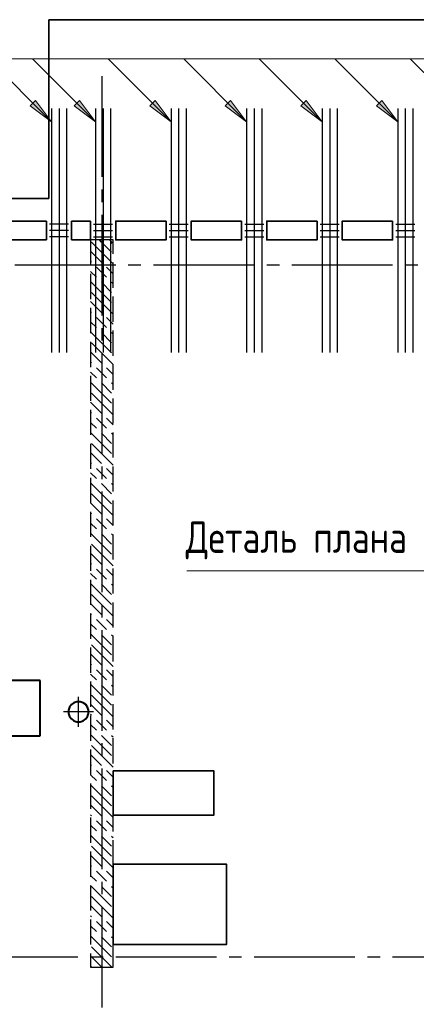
# Model space of a CAD drawing. Header units: millimetres. Extents: x 40580 to 1930067, y -240640 to 81020.
# Tile 61 of 256: x 346444 to 349594, y -211627 to -203802. Entities that reach past the tile are written whole.
import ezdxf

# ---------------------------------------------------------------- set-up
doc = ezdxf.new("R2010")
doc.units = ezdxf.units.MM
for name, pattern in [('______2', [270, 200, -70]), ('______5', [1100, 800, -100, 100, -100]), ('CENTER', [2, 1.25, -0.25, 0.25, -0.25])]:
    doc.linetypes.add(name, pattern=pattern)
for name, color, linetype, lineweight in [('S1 Стержни арматуры фон', 7, 'Continuous', 25), ('Standard', 7, 'Continuous', 25), ('ЖБ Перекрытие верхний уровень', 7, 'Continuous', 35), ('ОСИ', 7, 'CENTER', 15), ('Основная', 7, 'Continuous', 40), ('Позиционная метка номер позиции', 7, 'Continuous', 13), ('Поперечное армирование AW фон', 7, 'Continuous', 25), ('Примечания', 7, 'Continuous', 13)]:
    doc.layers.add(name, color=color, linetype=linetype, lineweight=lineweight)
doc.layers.add('ЖБ Стена верхний уровень', color=7, linetype='______2', true_color=0x656565)
doc.styles.add('GOST 2.304', font='isocpeur.ttf', dxfattribs={"width": 0.8})

msp = doc.modelspace()

# ---------------------------------------------------------------- hatches: boundary and pattern name
at = {"layer": 'Позиционная метка номер позиции', "linetype": 'Continuous', "lineweight": 13, "transparency": 33554687}
for points in [[(346568.8, -204443.9), (346696.1, -204613.6), (346526.4, -204486.3)], [(346918.8, -204443.9), (347046.1, -204613.6), (346876.4, -204486.3)], [(347518.8, -204443.9), (347646.1, -204613.6), (347476.4, -204486.3)], [(348118.8, -204443.9), (348246.1, -204613.6), (348076.4, -204486.3)], [(348718.8, -204443.9), (348846.1, -204613.6), (348676.4, -204486.3)], [(349318.8, -204443.9), (349446.1, -204613.6), (349276.4, -204486.3)]]:
    msp.add_hatch(color=7, dxfattribs=at).paths.add_polyline_path(points, flags=16)

# ---------------------------------------------------------------- linework, layer by layer
at = {"layer": 'S1 Стержни арматуры фон', "color": 7, "linetype": 'Continuous', "lineweight": -3, "transparency": 33554687}
for p, q in [((346696.1, -204508.3), (346696.1, -206446.3)), ((346756.1, -204508.3), (346756.1, -206446.3)), ((346816.1, -204508.3), (346816.1, -206446.3)), ((347046.1, -204508.3), (347046.1, -206446.3)), ((347046.1, -204509.3), (347046.1, -206445.3)), ((347106.1, -204508.3), (347106.1, -206446.3)), ((347106.1, -204509.3), (347106.1, -206445.3)), ((347166.1, -204508.3), (347166.1, -206446.3)), ((347166.1, -204509.3), (347166.1, -206445.3)), ((347646.1, -204508.3), (347646.1, -206446.3)), ((347646.1, -204509.3), (347646.1, -206445.3)), ((347706.1, -204508.3), (347706.1, -206446.3)), ((347706.1, -204509.3), (347706.1, -206445.3)), ((347766.1, -204508.3), (347766.1, -206446.3)), ((347766.1, -204509.3), (347766.1, -206445.3)), ((348246.1, -204508.3), (348246.1, -206446.3)), ((348246.1, -204509.3), (348246.1, -206445.3)), ((348306.1, -204508.3), (348306.1, -206446.3)), ((348306.1, -204509.3), (348306.1, -206445.3)), ((348366.1, -204508.3), (348366.1, -206446.3)), ((348366.1, -204509.3), (348366.1, -206445.3)), ((348846.1, -204508.3), (348846.1, -206446.3)), ((348846.1, -204509.3), (348846.1, -206445.3)), ((348906.1, -204508.3), (348906.1, -206446.3)), ((348906.1, -204509.3), (348906.1, -206445.3)), ((348966.1, -204508.3), (348966.1, -206446.3)), ((348966.1, -204509.3), (348966.1, -206445.3)), ((349446.1, -204508.3), (349446.1, -206446.3)), ((349446.1, -204509.3), (349446.1, -206445.3)), ((349506.1, -204508.3), (349506.1, -206446.3)), ((349506.1, -204509.3), (349506.1, -206445.3)), ((349566.1, -204508.3), (349566.1, -206446.3)), ((349566.1, -204509.3), (349566.1, -206445.3))]:
    msp.add_line(p, q, dxfattribs=at)
at = {"layer": 'Standard', "color": 8, "linetype": '______5', "lineweight": -3, "transparency": 33554687}
for p, q in [((346911.1, -209421.8), (346911.1, -209182.8)), ((347030.6, -209302.3), (346791.6, -209302.3))]:
    msp.add_line(p, q, dxfattribs=at)
at = {"layer": 'ЖБ Перекрытие верхний уровень', "transparency": 33554687, "extrusion": (0, 0, -1)}
for p, q in [((355356.1, -203802.3), (346676.1, -203802.3)), ((346676.1, -203802.3), (346676.1, -205222.3))]:
    msp.add_line(p, q, dxfattribs=at)
at = {"layer": 'ЖБ Перекрытие верхний уровень', "transparency": 33554687}
for p, q in [((346676.1, -205222.3), (340396.1, -205222.3)), ((346196.1, -205402.3), (346656.1, -205402.3)), ((346656.1, -205402.3), (346656.1, -205552.3)), ((346856.1, -205552.3), (346856.1, -205402.3)), ((346856.1, -205402.3), (347006.1, -205402.3)), ((347006.1, -205402.3), (347006.1, -205552.3)), ((346656.1, -205552.3), (346196.1, -205552.3)), ((347006.1, -205552.3), (346856.1, -205552.3))]:
    msp.add_line(p, q, dxfattribs=at)
at = {"layer": 'ЖБ Перекрытие верхний уровень', "transparency": 33554687, "extrusion": (0, 0, -1)}
for points in [[(-347606.1, -205402.3), (-347206.1, -205402.3), (-347206.1, -205552.3), (-347606.1, -205552.3)], [(-348206.1, -205402.3), (-347806.1, -205402.3), (-347806.1, -205552.3), (-348206.1, -205552.3)], [(-348806.1, -205402.3), (-348406.1, -205402.3), (-348406.1, -205552.3), (-348806.1, -205552.3)], [(-349406.1, -205402.3), (-349006.1, -205402.3), (-349006.1, -205552.3), (-349406.1, -205552.3)], [(-347186.1, -209772.3), (-347986.1, -209772.3), (-347986.1, -210122.3), (-347186.1, -210122.3)]]:
    msp.add_lwpolyline(points, close=True, dxfattribs=at)
at = {"layer": 'ЖБ Перекрытие верхний уровень', "transparency": 33554687}
msp.add_lwpolyline([(347186.1, -211152.3), (348086.1, -211152.3), (348086.1, -210512.3), (347186.1, -210512.3)], close=True, dxfattribs=at)
at = {"layer": 'ЖБ Стена верхний уровень', "color": 251, "linetype": '______2', "lineweight": -3, "true_color": 0x656565, "transparency": 33554687}
for p, q in [((347006.1, -205552.3), (347006.1, -211332.3)), ((347186.1, -205552.3), (347006.1, -205552.3)), ((347186.1, -211332.3), (347186.1, -205552.3)), ((347006.1, -211332.3), (347186.1, -211332.3))]:
    msp.add_line(p, q, dxfattribs=at)
at = {"layer": 'ЖБ Стена верхний уровень', "color": 9, "linetype": 'Continuous', "lineweight": -3, "true_color": 0xc7c7c7, "transparency": 33554687}
for p, q in [((347013, -205569.2), (347093, -205649.2)), ((347093, -205569.2), (347076.2, -205552.3)), ((347093, -205569.2), (347173, -205649.2)), ((347156.2, -205552.3), (347173, -205569.2)), ((347013, -205649.2), (347006.1, -205642.2)), ((347013, -205649.2), (347093, -205729.2)), ((347093, -205649.2), (347186.1, -205742.2)), ((347006.1, -205722.2), (347013, -205729.2)), ((347093, -205809.2), (347053, -205769.2)), ((347133, -205769.2), (347186.1, -205822.2)), ((347006.1, -205802.2), (347053, -205849.2)), ((347133, -205849.2), (347093, -205809.2)), ((347093, -205969.2), (347006.1, -205882.2)), ((347093, -205889.2), (347173, -205969.2)), ((347173, -205889.2), (347186.1, -205902.2)), ((347013, -205969.2), (347093, -206049.2)), ((347093, -205969.2), (347173, -206049.2)), ((347013, -206049.2), (347006.1, -206042.2)), ((347013, -206049.2), (347093, -206129.2)), ((347093, -206049.2), (347186.1, -206142.2)), ((347006.1, -206122.2), (347013, -206129.2)), ((347006.1, -206202.2), (347053, -206249.2)), ((347093, -206209.2), (347053, -206169.2)), ((347133, -206249.2), (347093, -206209.2)), ((347133, -206169.2), (347186.1, -206222.2)), ((347093, -206369.2), (347006.1, -206282.2)), ((347093, -206289.2), (347173, -206369.2)), ((347173, -206289.2), (347186.1, -206302.2)), ((347013, -206369.2), (347093, -206449.2)), ((347093, -206369.2), (347173, -206449.2)), ((347013, -206449.2), (347006.1, -206442.2)), ((347013, -206449.2), (347093, -206529.2)), ((347093, -206449.2), (347186.1, -206542.2)), ((347006.1, -206522.2), (347013, -206529.2)), ((347006.1, -206602.2), (347053, -206649.2)), ((347093, -206609.2), (347053, -206569.2)), ((347133, -206649.2), (347093, -206609.2)), ((347133, -206569.2), (347186.1, -206622.2)), ((347093, -206769.2), (347006.1, -206682.2)), ((347093, -206689.2), (347173, -206769.2)), ((347173, -206689.2), (347186.1, -206702.2)), ((347013, -206769.2), (347093, -206849.2)), ((347093, -206769.2), (347173, -206849.2)), ((347013, -206849.2), (347006.1, -206842.2)), ((347013, -206849.2), (347093, -206929.2)), ((347093, -206849.2), (347186.1, -206942.2)), ((347006.1, -206922.2), (347013, -206929.2)), ((347006.1, -207002.2), (347053, -207049.2)), ((347093, -207009.2), (347053, -206969.2)), ((347133, -207049.2), (347093, -207009.2)), ((347133, -206969.2), (347186.1, -207022.2)), ((347093, -207169.2), (347006.1, -207082.2)), ((347093, -207089.2), (347173, -207169.2)), ((347173, -207089.2), (347186.1, -207102.2)), ((347013, -207169.2), (347093, -207249.2)), ((347093, -207169.2), (347173, -207249.2)), ((347013, -207249.2), (347006.1, -207242.2)), ((347013, -207249.2), (347093, -207329.2)), ((347093, -207249.2), (347186.1, -207342.2)), ((347006.1, -207322.2), (347013, -207329.2)), ((347006.1, -207402.2), (347053, -207449.2)), ((347093, -207409.2), (347053, -207369.2)), ((347133, -207449.2), (347093, -207409.2)), ((347133, -207369.2), (347186.1, -207422.2)), ((347093, -207569.2), (347006.1, -207482.2)), ((347093, -207489.2), (347173, -207569.2)), ((347173, -207489.2), (347186.1, -207502.2)), ((347013, -207569.2), (347093, -207649.2)), ((347093, -207569.2), (347173, -207649.2)), ((347013, -207649.2), (347006.1, -207642.2)), ((347013, -207649.2), (347093, -207729.2)), ((347093, -207649.2), (347186.1, -207742.2)), ((347006.1, -207722.2), (347013, -207729.2)), ((347006.1, -207802.2), (347053, -207849.2)), ((347093, -207809.2), (347053, -207769.2)), ((347133, -207849.2), (347093, -207809.2)), ((347133, -207769.2), (347186.1, -207822.2)), ((347093, -207969.2), (347006.1, -207882.2)), ((347093, -207889.2), (347173, -207969.2)), ((347173, -207889.2), (347186.1, -207902.2)), ((347013, -208049.2), (347006.1, -208042.2)), ((347013, -207969.2), (347093, -208049.2)), ((347093, -207969.2), (347173, -208049.2)), ((347006.1, -208122.2), (347013, -208129.2)), ((347013, -208049.2), (347093, -208129.2)), ((347093, -208049.2), (347186.1, -208142.2)), ((347006.1, -208202.2), (347053, -208249.2)), ((347093, -208209.2), (347053, -208169.2)), ((347133, -208169.2), (347186.1, -208222.2)), ((347133, -208249.2), (347093, -208209.2)), ((347093, -208369.2), (347006.1, -208282.2)), ((347093, -208289.2), (347173, -208369.2)), ((347173, -208289.2), (347186.1, -208302.2)), ((347013, -208369.2), (347093, -208449.2)), ((347093, -208369.2), (347173, -208449.2)), ((347013, -208449.2), (347006.1, -208442.2)), ((347013, -208449.2), (347093, -208529.2)), ((347093, -208449.2), (347186.1, -208542.2)), ((347006.1, -208522.2), (347013, -208529.2)), ((347093, -208609.2), (347053, -208569.2)), ((347133, -208569.2), (347186.1, -208622.2)), ((347006.1, -208602.2), (347053, -208649.2)), ((347133, -208649.2), (347093, -208609.2)), ((347093, -208769.2), (347006.1, -208682.2)), ((347093, -208689.2), (347173, -208769.2)), ((347173, -208689.2), (347186.1, -208702.2)), ((347013, -208769.2), (347093, -208849.2)), ((347093, -208769.2), (347173, -208849.2)), ((347013, -208849.2), (347006.1, -208842.2)), ((347013, -208849.2), (347093, -208929.2)), ((347093, -208849.2), (347186.1, -208942.2)), ((347006.1, -208922.2), (347013, -208929.2)), ((347093, -209009.2), (347053, -208969.2)), ((347133, -208969.2), (347186.1, -209022.2)), ((347006.1, -209002.2), (347053, -209049.2)), ((347133, -209049.2), (347093, -209009.2)), ((347093, -209169.2), (347006.1, -209082.2)), ((347093, -209089.2), (347173, -209169.2)), ((347173, -209089.2), (347186.1, -209102.2)), ((347013, -209169.2), (347093, -209249.2)), ((347093, -209169.2), (347173, -209249.2)), ((347013, -209249.2), (347006.1, -209242.2)), ((347013, -209249.2), (347093, -209329.2)), ((347093, -209249.2), (347186.1, -209342.2)), ((347006.1, -209322.2), (347013, -209329.2)), ((347093, -209409.2), (347053, -209369.2)), ((347133, -209369.2), (347186.1, -209422.2)), ((347006.1, -209402.2), (347053, -209449.2)), ((347133, -209449.2), (347093, -209409.2)), ((347093, -209569.2), (347006.1, -209482.2)), ((347093, -209489.2), (347173, -209569.2)), ((347173, -209489.2), (347186.1, -209502.2)), ((347013, -209569.2), (347093, -209649.2)), ((347093, -209569.2), (347173, -209649.2)), ((347013, -209649.2), (347006.1, -209642.2)), ((347013, -209649.2), (347093, -209729.2)), ((347093, -209649.2), (347186.1, -209742.2)), ((347006.1, -209722.2), (347013, -209729.2)), ((347006.1, -209802.2), (347053, -209849.2)), ((347093, -209809.2), (347053, -209769.2)), ((347133, -209849.2), (347093, -209809.2)), ((347133, -209769.2), (347186.1, -209822.2)), ((347093, -209969.2), (347006.1, -209882.2)), ((347093, -209889.2), (347173, -209969.2)), ((347173, -209889.2), (347186.1, -209902.2)), ((347013, -209969.2), (347093, -210049.2)), ((347093, -209969.2), (347173, -210049.2)), ((347013, -210049.2), (347006.1, -210042.2)), ((347013, -210049.2), (347093, -210129.2)), ((347093, -210049.2), (347186.1, -210142.2)), ((347006.1, -210122.2), (347013, -210129.2)), ((347006.1, -210202.2), (347053, -210249.2)), ((347093, -210209.2), (347053, -210169.2)), ((347133, -210249.2), (347093, -210209.2)), ((347133, -210169.2), (347186.1, -210222.2)), ((347093, -210369.2), (347006.1, -210282.2)), ((347093, -210289.2), (347173, -210369.2)), ((347173, -210289.2), (347186.1, -210302.2)), ((347013, -210369.2), (347093, -210449.2)), ((347093, -210369.2), (347173, -210449.2)), ((347013, -210449.2), (347006.1, -210442.2)), ((347013, -210449.2), (347093, -210529.2)), ((347093, -210449.2), (347186.1, -210542.2)), ((347006.1, -210522.2), (347013, -210529.2)), ((347006.1, -210602.2), (347053, -210649.2)), ((347093, -210609.2), (347053, -210569.2)), ((347133, -210649.2), (347093, -210609.2)), ((347133, -210569.2), (347186.1, -210622.2)), ((347093, -210769.2), (347006.1, -210682.2)), ((347093, -210689.2), (347173, -210769.2)), ((347173, -210689.2), (347186.1, -210702.2)), ((347013, -210769.2), (347093, -210849.2)), ((347093, -210769.2), (347173, -210849.2)), ((347013, -210849.2), (347006.1, -210842.2)), ((347013, -210849.2), (347093, -210929.2)), ((347093, -210849.2), (347186.1, -210942.2)), ((347006.1, -210922.2), (347013, -210929.2)), ((347006.1, -211002.2), (347053, -211049.2)), ((347093, -211009.2), (347053, -210969.2)), ((347133, -211049.2), (347093, -211009.2)), ((347133, -210969.2), (347186.1, -211022.2)), ((347093, -211169.2), (347006.1, -211082.2)), ((347093, -211089.2), (347173, -211169.2)), ((347173, -211089.2), (347186.1, -211102.2)), ((347013, -211169.2), (347093, -211249.2)), ((347093, -211169.2), (347173, -211249.2)), ((347013, -211249.2), (347006.1, -211242.2)), ((347013, -211249.2), (347093, -211329.2)), ((347093, -211249.2), (347176.2, -211332.3)), ((347006.1, -211322.2), (347013, -211329.2))]:
    msp.add_line(p, q, dxfattribs=at)
at = {"layer": 'ОСИ', "color": 8, "linetype": '______5', "lineweight": -3, "transparency": 33554687}
for p, q in [((347096.1, -204252.3), (347096.1, -223082.3)), ((383506.1, -205752.3), (337896.1, -205752.3)), ((383506.1, -205752.3), (337896.1, -205752.3)), ((383206.1, -211252.3), (337896.1, -211252.3))]:
    msp.add_line(p, q, dxfattribs=at)
at = {"layer": 'Основная', "transparency": 33554687}
for p, q in [((346606.1, -209052.3), (345346.1, -209052.3)), ((346606.1, -209492.3), (346606.1, -209052.3)), ((346839.2, -209265.7), (346831.4, -209289.7)), ((346831.4, -209289.7), (346831.4, -209314.9)), ((346854.1, -209245.3), (346839.2, -209265.7)), ((346874.5, -209230.4), (346854.1, -209245.3)), ((346898.5, -209222.6), (346874.5, -209230.4)), ((346923.7, -209222.6), (346898.5, -209222.6)), ((346947.7, -209230.4), (346923.7, -209222.6)), ((346968.1, -209245.3), (346947.7, -209230.4)), ((346983, -209265.7), (346968.1, -209245.3)), ((346990.8, -209289.7), (346983, -209265.7)), ((346990.8, -209314.9), (346990.8, -209289.7)), ((346831.4, -209314.9), (346839.2, -209338.9)), ((346839.2, -209338.9), (346854.1, -209359.3)), ((346854.1, -209359.3), (346874.5, -209374.2)), ((346874.5, -209374.2), (346898.5, -209382)), ((346923.7, -209382), (346947.7, -209374.2)), ((346947.7, -209374.2), (346968.1, -209359.3)), ((346968.1, -209359.3), (346983, -209338.9)), ((346983, -209338.9), (346990.8, -209314.9)), ((346898.5, -209382), (346923.7, -209382)), ((345346.1, -209492.3), (346606.1, -209492.3))]:
    msp.add_line(p, q, dxfattribs=at)
at = {"layer": 'Позиционная метка номер позиции', "color": 7, "linetype": 'Continuous', "lineweight": 13, "transparency": 33554687}
for p, q in [((354366.1, -204113.6), (345743.8, -204113.6)), ((347646.1, -204613.6), (347146.1, -204113.6)), ((348246.1, -204613.6), (347746.1, -204113.6)), ((348846.1, -204613.6), (348346.1, -204113.6)), ((349446.1, -204613.6), (348946.1, -204113.6)), ((350046.1, -204613.6), (349546.1, -204113.6)), ((346526.4, -204486.3), (346568.8, -204443.9)), ((346568.8, -204443.9), (346696.1, -204613.6)), ((346876.4, -204486.3), (346918.8, -204443.9)), ((346918.8, -204443.9), (347046.1, -204613.6)), ((347476.4, -204486.3), (347518.8, -204443.9)), ((347518.8, -204443.9), (347646.1, -204613.6)), ((348076.4, -204486.3), (348118.8, -204443.9)), ((348118.8, -204443.9), (348246.1, -204613.6)), ((348676.4, -204486.3), (348718.8, -204443.9)), ((348718.8, -204443.9), (348846.1, -204613.6)), ((349276.4, -204486.3), (349318.8, -204443.9)), ((349318.8, -204443.9), (349446.1, -204613.6)), ((346696.1, -204613.6), (346526.4, -204486.3)), ((346547.6, -204465.1), (346537, -204454.5)), ((347046.1, -204613.6), (346876.4, -204486.3)), ((346897.6, -204465.1), (346887, -204454.5)), ((347646.1, -204613.6), (347476.4, -204486.3)), ((347497.6, -204465.1), (347487, -204454.5)), ((348246.1, -204613.6), (348076.4, -204486.3)), ((348097.6, -204465.1), (348087, -204454.5)), ((348846.1, -204613.6), (348676.4, -204486.3)), ((348697.6, -204465.1), (348687, -204454.5)), ((349446.1, -204613.6), (349276.4, -204486.3)), ((349297.6, -204465.1), (349287, -204454.5)), ((346696.1, -205320.4), (346696.1, -205320.4)), ((346696.1, -205320.4), (346696.1, -205320.4)), ((346696.1, -205320.4), (346696.1, -205320.4)), ((346696.1, -205320.4), (346696.1, -205320.4)), ((346696.1, -205320.4), (346696.1, -205320.4)), ((346696.1, -205320.4), (346696.1, -205320.4))]:
    msp.add_line(p, q, dxfattribs=at)
for points in [[(346696.1, -204613.6), (346196.1, -204113.6), (345393.8, -204113.6)], [(347046.1, -204613.6), (346546.1, -204113.6), (345743.8, -204113.6)]]:
    msp.add_lwpolyline(points, dxfattribs=at)
at = {"layer": 'Поперечное армирование AW фон', "color": 7, "linetype": 'Continuous', "lineweight": -3, "transparency": 33554687}
for p, q in [((346831.1, -205427.3), (346681.1, -205427.3)), ((347030.6, -205427.3), (347181.6, -205427.3)), ((347630.6, -205427.3), (347781.6, -205427.3)), ((348230.6, -205427.3), (348381.6, -205427.3)), ((348830.6, -205427.3), (348981.6, -205427.3)), ((349430.6, -205427.3), (349581.6, -205427.3)), ((346831.1, -205477.3), (346681.1, -205477.3)), ((346831.1, -205527.3), (346681.1, -205527.3)), ((347030.6, -205477.3), (347181.6, -205477.3)), ((347030.6, -205527.3), (347181.6, -205527.3)), ((347630.6, -205477.3), (347781.6, -205477.3)), ((347630.6, -205527.3), (347781.6, -205527.3)), ((348230.6, -205477.3), (348381.6, -205477.3)), ((348230.6, -205527.3), (348381.6, -205527.3)), ((348830.6, -205477.3), (348981.6, -205477.3)), ((348830.6, -205527.3), (348981.6, -205527.3)), ((349430.6, -205477.3), (349581.6, -205477.3)), ((349430.6, -205527.3), (349581.6, -205527.3))]:
    msp.add_line(p, q, dxfattribs=at)
at = {"layer": 'Примечания', "color": 252, "linetype": 'Continuous', "lineweight": 13, "true_color": 0x8f8f8f, "transparency": 33554687}
msp.add_line((347166.1, -205586.1), (347187.1, -205565.1), dxfattribs=at)
at = {"layer": 'Примечания', "color": 7, "linetype": '______2', "lineweight": 13, "transparency": 33554687}
msp.add_line((347166.1, -205565.1), (347166.1, -205870.1), dxfattribs=at)
at = {"layer": 'Примечания', "color": 7, "linetype": 'Continuous', "lineweight": 13, "transparency": 33554687}
msp.add_lwpolyline([(350141.1, -206852.3), (350141.1, -208182.3), (347771.1, -208182.3)], dxfattribs=at)

# ---------------------------------------------------------------- texts
at = {"layer": 'Примечания', "color": 7, "linetype": 'Continuous', "lineweight": 25, "transparency": 33554687, "insert": (347762.8, -208090.6), "char_height": 250, "width": 2150.159, "attachment_point": 7, "style": 'GOST 2.304'}
msp.add_mtext('Деталь\\~плана\\~6', dxfattribs=at)

doc.saveas('drawing.dxf')
